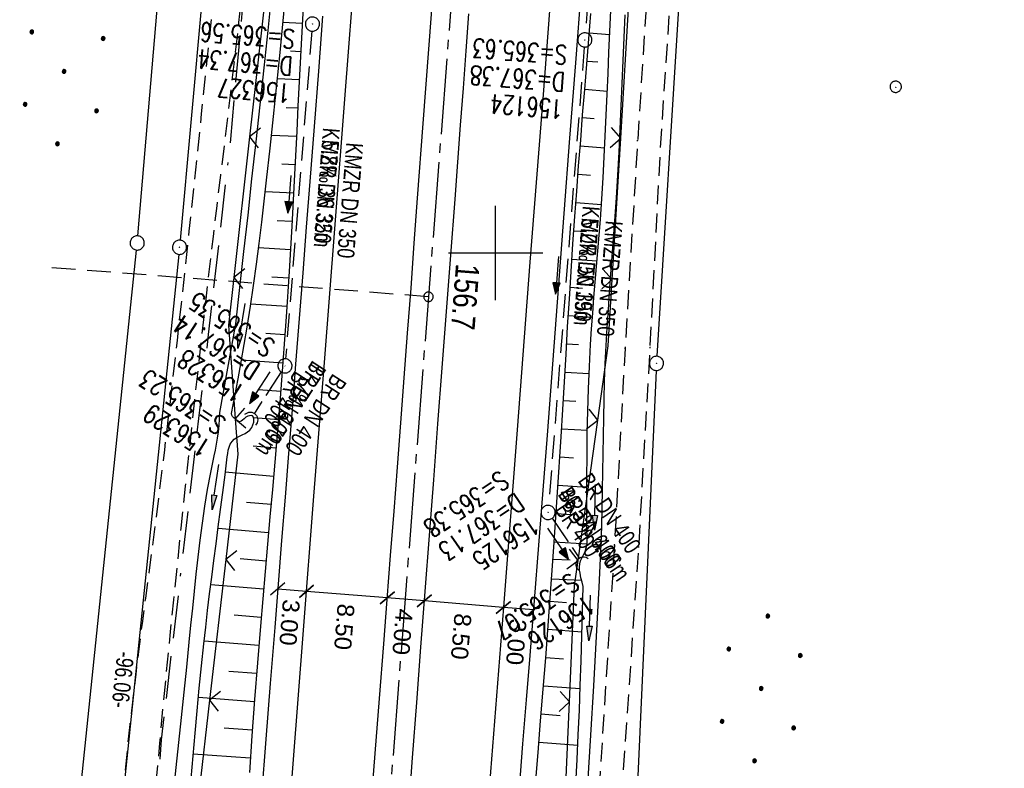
# Model space of a CAD drawing. Extents: x 510944 to 511312, y 468631 to 469578.
# Tile 6 of 30: x 511050 to 511154, y 468745 to 468825. Entities that reach past the tile are written whole.
import ezdxf

# ---------------------------------------------------------------- set-up
doc = ezdxf.new("R2010")
doc.units = 0
doc.header["$LTSCALE"] = 10
doc.header["$MEASUREMENT"] = 0
for name, pattern in [('ACAD_ISO16W100', [73, 15, -6.5, 15, -6.5, 15, -7, 1, -7]), ('ACHSE', [5.5, 4, -0.5, 0.5, -0.5]), ('AUSGEZOGEN', [0]), ('LT00', [0]), ('LT11', [0.3, 0.2, -0.1]), ('LT12', [0.4, 0.3, -0.1]), ('LT17', [0.15, 0.1, -0.05]), ('STRICHLINIE2', [0.375, 0.25, -0.125])]:
    doc.linetypes.add(name, pattern=pattern)
doc.layers.get('0').update_dxf_attribs({"linetype": 'LT00'})
for name, color, linetype in [('--EK_FBR', 1, 'LT00'), ('--EK_Halt-Pfeil', 4, 'LT00'), ('--EK_Haltung', 7, 'STRICHLINIE2'), ('--EK_Haltung-Text', 140, 'LT00'), ('--EK_Schacht-Text', 5, 'LT00'), ('--EK_ST-93-1', 30, 'LT17'), ('--EL_DFK_AB_L', 21, 'LT00'), ('--EL_DFK_AB_P', 7, 'LT00'), ('--EL_Halt-Pfeil', 4, 'LT00'), ('--EL_Haltung', 182, 'STRICHLINIE2'), ('--EL_Haltung-Text', 182, 'LT00'), ('-AX-093', 35, 'ACHSE'), ('-ST-93-1', 250, 'LT00'), ('ABSTAND', 8, 'LT00'), ('BAB-KABEL', 220, 'ACAD_ISO16W100'), ('BEMAßUNG', 255, 'Continuous'), ('DFK_AB_L', 21, 'LT00'), ('DFK_AB_P', 7, 'LT00'), ('DFK_GZPKT', 250, 'LT00'), ('DFK_KATASTER', 250, 'LT00'), ('DFK_NUTZUNG', 250, 'LT00'), ('DFK_TOPO-SYM', 252, 'LT00'), ('DFK_VERMPKT', 252, 'LT00'), ('DL', 182, 'LT12'), ('DL_PFEIL', 201, 'LT00'), ('DL_TEXT', 182, 'LT00'), ('PFEIL', 140, 'AUSGEZOGEN'), ('V098_AFBR_BAB', 250, 'LT00'), ('V098_BOESCH', 250, 'LT00'), ('V098_BOSCHUNG', 250, 'LT00'), ('V098_ERDWEG', 250, 'LT11'), ('V098_FELDWEG', 250, 'LT11'), ('V098_GRABEN', 250, 'LT00'), ('V098_KA_PRUF', 182, 'LT00'), ('V098_LD_MARK', 250, 'LT00'), ('V098_RASTER', 250, 'LT00'), ('V098_UK_DURCH', 182, 'LT00'), ('V098_ZAUN', 40, 'LT00')]:
    doc.layers.add(name, color=color, linetype=linetype)
doc.styles.add('Arial', font='ARIAL.TTF')
doc.styles.add('Beschrift', font='ARIAL.TTF')
doc.styles.add('Haltungsbeschriftung', font='ARIAL.TTF', dxfattribs={"width": 0.75})
doc.styles.add('schachtbeschriftung', font='romans.shx', dxfattribs={"width": 0.75, "height": 2})
doc.styles.get("Standard").update_dxf_attribs({"font": 'ARIAL.TTF'})

# ---------------------------------------------------------------- blocks, each defined once
blk = doc.blocks.new('SYMB7010')
at = {"color": 0, "linetype": 'ByBlock'}
for points in [[(-0.031408, 0.499213), (-0.093728, 0.49134), (-0.15457, 0.475719), (-0.212975, 0.452595), (-0.268021, 0.422333), (-0.31884, 0.385411), (-0.36463, 0.342411), (-0.40467, 0.29401), (-0.438329, 0.240973), (-0.465074, 0.184136), (-0.484486, 0.124395), (-0.496256, 0.062692), (-0.5002, 0)], [(-0.5002, 0), (-0.496256, -0.062692), (-0.484486, -0.124395), (-0.465075, -0.184136), (-0.438329, -0.240973), (-0.404671, -0.29401), (-0.36463, -0.342411), (-0.31884, -0.385411), (-0.268021, -0.422333), (-0.212975, -0.452595), (-0.154571, -0.475719), (-0.093728, -0.49134), (-0.031408, -0.499213), (0.031408, -0.499213)], [(0.5002, 0), (0.496256, 0.062692), (0.484485, 0.124395), (0.465074, 0.184136), (0.438329, 0.240973), (0.40467, 0.29401), (0.36463, 0.342411), (0.31884, 0.385411), (0.268021, 0.422333), (0.212975, 0.452595), (0.15457, 0.475719), (0.093728, 0.49134), (0.031408, 0.499213), (-0.031408, 0.499213)], [(0.031408, -0.499213), (0.093728, -0.491341), (0.15457, -0.475719), (0.212975, -0.452595), (0.268021, -0.422333), (0.31884, -0.385411), (0.36463, -0.342411), (0.404671, -0.294011), (0.438329, -0.240974), (0.465075, -0.184136), (0.484486, -0.124395), (0.496256, -0.062692), (0.500201, 0)]]:
    blk.add_lwpolyline(points, dxfattribs=at)
blk = doc.blocks.new('SYMB7301')
at = {"color": 0, "linetype": 'ByBlock'}
for p, q in [((-0.128693, 0), (0, 0.128693)), ((0, -0.128693), (-0.128693, 0)), ((0, 0.128693), (0.128693, 0)), ((0.128693, 0), (0, -0.128693)), ((0.000059, -0.009738), (0.000059, 0.009897)), ((-0.00901, -0.004339), (-0.002225, -0.009749))]:
    blk.add_line(p, q, dxfattribs=at)
for points in [[(-0.002225, 0.009749), (-0.00901, 0.004339), (-0.00901, -0.004339)], [(0.01, 0), (0.006235, 0.007818), (-0.002225, 0.009749)], [(-0.002225, -0.009749), (0.006235, -0.007818), (0.01, 0)]]:
    blk.add_lwpolyline(points, dxfattribs=at)
blk = doc.blocks.new('SYMB0003')
at = {"color": 0, "linetype": 'ByBlock'}
for p, q in [((-0.015712, 0), (0.010166, 0.012015)), ((0, -0.021257), (-0.015712, 0)), ((0.010166, 0.012015), (0, -0.021257))]:
    blk.add_line(p, q, dxfattribs=at)
for points in [[(-0.031395, 0.499013), (-0.093691, 0.491144), (-0.154509, 0.475528), (-0.21289, 0.452414), (-0.267913, 0.422164), (-0.318712, 0.385257), (-0.364484, 0.342274), (-0.404509, 0.293893), (-0.438154, 0.240877), (-0.464888, 0.184062), (-0.484292, 0.124345), (-0.496058, 0.062667), (-0.5, 0)], [(-0.5, 0), (-0.496058, -0.062667), (-0.484292, -0.124345), (-0.464888, -0.184062), (-0.438154, -0.240877), (-0.404509, -0.293893), (-0.364485, -0.342274), (-0.318712, -0.385257), (-0.267914, -0.422164), (-0.21289, -0.452414), (-0.154509, -0.475529), (-0.093691, -0.491144), (-0.031395, -0.499014), (0.031395, -0.499014)], [(0.5, 0), (0.496057, 0.062667), (0.484292, 0.124345), (0.464888, 0.184062), (0.438153, 0.240877), (0.404509, 0.293893), (0.364484, 0.342274), (0.318712, 0.385257), (0.267913, 0.422164), (0.21289, 0.452414), (0.154509, 0.475528), (0.093691, 0.491144), (0.031395, 0.499013), (-0.031395, 0.499013)], [(0.031395, -0.499014), (0.093691, -0.491144), (0.154509, -0.475529), (0.21289, -0.452414), (0.267914, -0.422164), (0.318712, -0.385257), (0.364485, -0.342274), (0.404509, -0.293893), (0.438154, -0.240877), (0.464889, -0.184062), (0.484292, -0.124345), (0.496058, -0.062667), (0.5, 0)]]:
    blk.add_lwpolyline(points, dxfattribs=at)
blk = doc.blocks.new('Ackerland7')
at = {"layer": 'DFK_NUTZUNG', "color": 0, "linetype": 'ByBlock'}
for p, q in [((-4, 3.93), (-4, 3.67)), ((-3.95, 3.63), (-3.95, 3.97)), ((-3.9, 3.99), (-3.9, 3.61)), ((-3.85, 3.6), (-3.85, 4)), ((-3.8, 3.99), (-3.8, 3.61)), ((-3.75, 3.63), (-3.75, 3.97)), ((-3.7, 3.93), (-3.7, 3.67)), ((-3.65, 3.8), (-3.65, 3.8)), ((3.7, 3.93), (3.7, 3.67)), ((3.75, 3.63), (3.75, 3.97)), ((3.8, 3.99), (3.8, 3.61)), ((3.85, 3.6), (3.85, 4)), ((3.9, 3.99), (3.9, 3.61)), ((3.95, 3.63), (3.95, 3.97)), ((4, 3.93), (4, 3.67)), ((4.05, 3.8), (4.05, 3.8)), ((-7.85, 0.13), (-7.85, -0.13)), ((-7.8, -0.17), (-7.8, 0.17)), ((-7.75, 0.19), (-7.75, -0.19)), ((-7.7, -0.2), (-7.7, 0.2)), ((-7.65, 0.19), (-7.65, -0.19)), ((-7.6, -0.17), (-7.6, 0.17)), ((-7.55, 0.13), (-7.55, -0.13)), ((-7.5, 0), (-7.5, 0)), ((-0.15, 0.13), (-0.15, -0.13)), ((-0.1, -0.17), (-0.1, 0.17)), ((-0.05, 0.19), (-0.05, -0.19)), ((0, -0.2), (0, 0.2)), ((0.05, 0.19), (0.05, -0.19)), ((0.1, -0.17), (0.1, 0.17)), ((0.15, 0.13), (0.15, -0.13)), ((0.2, 0), (0.2, 0)), ((7.55, 0.13), (7.55, -0.13)), ((7.6, -0.17), (7.6, 0.17)), ((7.65, 0.19), (7.65, -0.19)), ((7.7, -0.2), (7.7, 0.2)), ((7.75, 0.19), (7.75, -0.19)), ((7.8, -0.17), (7.8, 0.17)), ((7.85, 0.13), (7.85, -0.13)), ((7.9, 0), (7.9, 0)), ((-4, -3.67), (-4, -3.93)), ((-3.95, -3.97), (-3.95, -3.63)), ((-3.9, -3.61), (-3.9, -3.99)), ((-3.85, -4), (-3.85, -3.6)), ((-3.8, -3.61), (-3.8, -3.99)), ((-3.75, -3.97), (-3.75, -3.63)), ((-3.7, -3.67), (-3.7, -3.93)), ((-3.65, -3.8), (-3.65, -3.8)), ((3.7, -3.67), (3.7, -3.93)), ((3.75, -3.97), (3.75, -3.63)), ((3.8, -3.61), (3.8, -3.99)), ((3.85, -4), (3.85, -3.6)), ((3.9, -3.61), (3.9, -3.99)), ((3.95, -3.97), (3.95, -3.63)), ((4, -3.67), (4, -3.93)), ((4.05, -3.8), (4.05, -3.8))]:
    blk.add_line(p, q, dxfattribs=at)
for points in [[(-3.65, 3.8), (-3.67, 3.89), (-3.73, 3.96), (-3.81, 3.99), (-3.89, 3.99), (-3.97, 3.96), (-4.03, 3.89), (-4.05, 3.8), (-4.03, 3.71), (-3.97, 3.64), (-3.89, 3.6), (-3.81, 3.6), (-3.73, 3.64), (-3.67, 3.71), (-3.65, 3.8)], [(4.05, 3.8), (4.03, 3.89), (3.97, 3.96), (3.89, 3.99), (3.81, 3.99), (3.73, 3.96), (3.67, 3.89), (3.65, 3.8), (3.67, 3.71), (3.73, 3.64), (3.81, 3.61), (3.89, 3.61), (3.97, 3.64), (4.03, 3.71), (4.05, 3.8)], [(-7.5, 0), (-7.52, 0.09), (-7.58, 0.16), (-7.66, 0.19), (-7.74, 0.19), (-7.82, 0.16), (-7.88, 0.09), (-7.9, 0)], [(0.2, 0), (0.18, 0.09), (0.12, 0.16), (0.04, 0.19), (-0.04, 0.19), (-0.12, 0.16), (-0.18, 0.09), (-0.2, 0)], [(-0.2, 0), (-0.18, -0.09), (-0.12, -0.16), (-0.04, -0.19), (0.04, -0.19), (0.12, -0.16), (0.18, -0.09), (0.2, 0)], [(7.9, 0), (7.88, 0.09), (7.82, 0.16), (7.74, 0.19), (7.66, 0.19), (7.58, 0.16), (7.52, 0.09), (7.5, 0)], [(7.5, 0), (7.52, -0.09), (7.58, -0.16), (7.66, -0.19), (7.74, -0.19), (7.82, -0.16), (7.88, -0.09), (7.9, 0)], [(-7.9, 0), (-7.88, -0.09), (-7.82, -0.16), (-7.74, -0.19), (-7.66, -0.19), (-7.58, -0.16), (-7.52, -0.09), (-7.5, 0)], [(-3.65, -3.8), (-3.67, -3.71), (-3.73, -3.64), (-3.81, -3.61), (-3.89, -3.61), (-3.97, -3.64), (-4.03, -3.71), (-4.05, -3.8), (-4.03, -3.89), (-3.97, -3.96), (-3.89, -3.99), (-3.81, -3.99), (-3.73, -3.96), (-3.67, -3.89), (-3.65, -3.8)], [(4.05, -3.8), (4.03, -3.71), (3.97, -3.64), (3.89, -3.61), (3.81, -3.61), (3.73, -3.64), (3.67, -3.71), (3.65, -3.8), (3.67, -3.89), (3.73, -3.96), (3.81, -3.99), (3.89, -3.99), (3.97, -3.96), (4.03, -3.89), (4.05, -3.8)]]:
    blk.add_lwpolyline(points, dxfattribs=at)
blk = doc.blocks.new('Pfreil3')
at = {"layer": 'PFEIL'}
blk.add_hatch(color=256, dxfattribs=at).paths.add_polyline_path([(-1.55, 0.27), (-1.55, -0.27), (0, 0)])
for p, q in [((-1.55, 0), (-4.83, 0)), ((-1.55, -0.27), (-1.55, 0.27)), ((-1.55, 0.27), (0, 0)), ((0, 0), (-1.55, -0.27))]:
    blk.add_line(p, q, dxfattribs=at)
blk = doc.blocks.new('SYMB0011')
at = {"color": 0, "linetype": 'ByBlock'}
for p, q in [((0.5, 0), (-0.5, 0)), ((0, 0.5), (0, -0.5))]:
    blk.add_line(p, q, dxfattribs=at)
blk = doc.blocks.new('SYMB0024')
at = {"color": 0, "linetype": 'ByBlock'}
for p, q in [((-0.5, 0.5), (0, 0)), ((0, 0), (0.5, 0.5))]:
    blk.add_line(p, q, dxfattribs=at)
blk = doc.blocks.new('_Oblique')
at = {"color": 0, "linetype": 'ByBlock', "lineweight": -2}
blk.add_line((-0.5, -0.5), (0.5, 0.5), dxfattribs=at)
blk = doc.blocks.new('SYMB1107')
at = {"color": 0, "linetype": 'ByBlock'}
for points in [[(-0.2, 0), (-0.196157, 0.039018), (-0.184776, 0.076537), (-0.166294, 0.111114), (-0.141421, 0.141421), (-0.111114, 0.166294), (-0.076537, 0.184776), (-0.039018, 0.196157), (0, 0.2)], [(0, 0.2), (0.039018, 0.196157), (0.076537, 0.184776), (0.111114, 0.166294), (0.141421, 0.141421), (0.166294, 0.111114), (0.184776, 0.076537), (0.196157, 0.039018), (0.2, 0)]]:
    blk.add_lwpolyline(points, dxfattribs=at)
blk = doc.blocks.new('SYMB0070')
at = {"color": 0, "linetype": 'ByBlock'}
for p, q in [((-0.5, 0), (0.2, 0)), ((0.5, 0), (0.2, 0.1)), ((0.2, 0.1), (0.2, 0)), ((0.468, 0), (0.21, 0.086)), ((0.21, 0.086), (0.21, -0.086)), ((0.21, -0.086), (0.468, 0)), ((0.22, -0.072), (0.437, 0)), ((0.23, -0.058), (0.405, 0)), ((0.24, -0.045), (0.374, 0)), ((0.342, 0), (0.25, 0.031)), ((0.25, 0.031), (0.25, -0.031)), ((0.25, -0.031), (0.342, 0)), ((0.26, -0.017), (0.31, 0)), ((0.27, -0.003), (0.279, 0))]:
    blk.add_line(p, q, dxfattribs=at)
for points in [[(0.2, 0), (0.2, -0.1), (0.5, 0)], [(0.437, 0), (0.22, 0.072), (0.22, -0.072)], [(0.405, 0), (0.23, 0.058), (0.23, -0.058)], [(0.374, 0), (0.24, 0.045), (0.24, -0.045)], [(0.31, 0), (0.26, 0.017), (0.26, -0.017)], [(0.279, 0), (0.27, 0.003), (0.27, -0.003)]]:
    blk.add_lwpolyline(points, dxfattribs=at)
blk = doc.blocks.new('SYMB2')
at = {"color": 0, "linetype": 'ByBlock', "flags": 128}
for points in [[(-0.031395, 0.499013), (-0.093691, 0.491144), (-0.154509, 0.475528), (-0.21289, 0.452414), (-0.267913, 0.422164), (-0.318712, 0.385257), (-0.364484, 0.342274), (-0.404509, 0.293893), (-0.438154, 0.240877), (-0.464888, 0.184062), (-0.484292, 0.124345), (-0.496058, 0.062667), (-0.5, 0)], [(-0.5, 0), (-0.496058, -0.062667), (-0.484292, -0.124345), (-0.464888, -0.184062), (-0.438154, -0.240877), (-0.404509, -0.293893), (-0.364485, -0.342274), (-0.318712, -0.385257), (-0.267914, -0.422164), (-0.21289, -0.452414), (-0.154509, -0.475529), (-0.093691, -0.491144), (-0.031395, -0.499014), (0.031395, -0.499014)], [(0.5, 0), (0.496057, 0.062667), (0.484292, 0.124345), (0.464888, 0.184062), (0.438153, 0.240877), (0.404509, 0.293893), (0.364484, 0.342274), (0.318712, 0.385257), (0.267913, 0.422164), (0.21289, 0.452414), (0.154509, 0.475528), (0.093691, 0.491144), (0.031395, 0.499013), (-0.031395, 0.499013)], [(0.031395, -0.499014), (0.093691, -0.491144), (0.154509, -0.475529), (0.21289, -0.452414), (0.267914, -0.422164), (0.318712, -0.385257), (0.364485, -0.342274), (0.404509, -0.293893), (0.438154, -0.240877), (0.464889, -0.184062), (0.484292, -0.124345), (0.496058, -0.062667), (0.5, 0)]]:
    blk.add_lwpolyline(points, dxfattribs=at)

msp = doc.modelspace()

# ---------------------------------------------------------------- linework, layer by layer
at = {"layer": '--EK_FBR'}
for points in [[(511086.8, 468741.17), (511087.25, 468746.99), (511087.7, 468752.81), (511088.15, 468758.63), (511088.51, 468763.3), (511088.88, 468767.98), (511089.24, 468772.66), (511089.61, 468777.33), (511089.96, 468782.01), (511090.33, 468786.77), (511090.68, 468791.53), (511091.04, 468796.29), (511091.39, 468801.05), (511091.74, 468805.81), (511092.34, 468813.71), (511092.94, 468821.6), (511093.54, 468829.49)], [(511102.53, 468743.32), (511102.9, 468748.01), (511103.28, 468752.69), (511103.65, 468757.38), (511104.12, 468763.21), (511104.58, 468769.05), (511105.03, 468774.88), (511105.48, 468780.72), (511105.84, 468785.41), (511106.19, 468790.11), (511106.55, 468794.8), (511106.9, 468799.49), (511107.25, 468804.19), (511107.86, 468812.16), (511108.48, 468820.13), (511109.1, 468828.1)], [(511081.68, 468825.09), (511081.23, 468819.25), (511080.77, 468813.41), (511080.32, 468807.57), (511079.95, 468802.73), (511079.57, 468797.9), (511079.2, 468793.06), (511078.82, 468788.22), (511078.44, 468783.38), (511078.07, 468778.77), (511077.7, 468774.16), (511077.33, 468769.56), (511076.97, 468764.95), (511076.6, 468760.34), (511076.13, 468754.42), (511075.67, 468748.51), (511075.22, 468742.6)], [(511090.76, 468740.72), (511091.21, 468746.56), (511091.65, 468752.41), (511092.09, 468758.26), (511092.54, 468764.17), (511092.99, 468770.08), (511093.44, 468776), (511093.89, 468781.91), (511094.34, 468787.86), (511094.8, 468793.81), (511095.25, 468799.76), (511095.7, 468805.72), (511095.99, 468809.64), (511096.29, 468813.56), (511096.59, 468817.48), (511096.88, 468821.41), (511097.18, 468825.33)]]:
    msp.add_lwpolyline(points, dxfattribs=at)
at = {"layer": '--EK_Haltung'}
for p, q in [((511113.23, 468871.72), (511109.5, 468823.32)), ((511080.54, 468823.51), (511077.75, 468788.8)), ((511109.39, 468821.82), (511105.62, 468773.28)), ((511077.28, 468787.42), (511074.41, 468782.98)), ((511105.99, 468771.91), (511108.89, 468767.65))]:
    msp.add_line(p, q, dxfattribs=at)
at = {"layer": '--EK_ST-93-1', "ltscale": 2.5}
msp.add_line((511092.89, 468795.37), (511053.01, 468798.45), dxfattribs=at)
at = {"layer": '--EL_DFK_AB_L'}
for p, q in [((511076.83, 468915.07), (511066.59, 468801.36)), ((511123.87, 468898.32), (511117.09, 468789.07)), ((511066.44, 468799.86), (511056.72, 468705.81)), ((511117.01, 468787.57), (511112.71, 468693.04))]:
    msp.add_line(p, q, dxfattribs=at)
at = {"layer": '--EL_Haltung'}
for p, q in [((511113.23, 468871.72), (511109.5, 468823.32)), ((511080.54, 468823.51), (511077.75, 468788.8)), ((511109.39, 468821.82), (511105.62, 468773.28)), ((511077.28, 468787.42), (511074.41, 468782.98)), ((511105.99, 468771.91), (511108.89, 468767.65))]:
    msp.add_line(p, q, dxfattribs=at)
at = {"layer": '-AX-093', "ltscale": 0.2}
msp.add_lwpolyline([(511152.43, 469566.36), (511081.2, 468644.03)], dxfattribs=at)
at = {"layer": 'BAB-KABEL', "ltscale": 0.03, "flags": 128}
msp.add_lwpolyline([(511128.8, 469568.48), (511130.66, 469554.69), (511130.4, 469544.67), (511121.69, 469477.4), (511110.85, 469395.15), (511107.13, 469378.45), (511101.43, 469355.77), (511093.59, 469323.39), (511088.17, 469303.11), (511089.88, 469286.84), (511089.46, 469281.57), (511089.46, 469270.75), (511088.74, 469258.58), (511085.47, 469220.78), (511085.18, 469212.49), (511083.8, 469145.67), (511082.55, 469091.52), (511081.17, 469074.95), (511078.82, 469044.74), (511075.79, 469013.68), (511074.41, 469001.66), (511074.96, 468973.65), (511074.82, 468945.92), (511077.85, 468903.81), (511078.12, 468901.47), (511076.47, 468873.2), (511075.36, 468849.74), (511073.57, 468830.28), (511071.91, 468812.06), (511069.57, 468791.37), (511064.59, 468748.44), (511063.49, 468733.84), (511060.19, 468701.53), (511057.08, 468664.66), (511056.43, 468650.82), (511056.15, 468646.28)], dxfattribs=at)
at = {"layer": 'BEMAßUNG'}
for p, q in [((511079.97, 468764.17), (511076.92, 468764.42)), ((511088.53, 468763.49), (511079.97, 468764.17)), ((511092.46, 468763.17), (511088.53, 468763.49)), ((511100.81, 468762.47), (511092.46, 468763.17)), ((511104.04, 468762.22), (511100.82, 468762.47))]:
    msp.add_line(p, q, dxfattribs=at)
at = {"layer": 'DFK_AB_L'}
for p, q in [((511076.83, 468915.07), (511066.59, 468801.36)), ((511123.87, 468898.32), (511117.09, 468789.07)), ((511066.44, 468799.86), (511056.72, 468705.81)), ((511117.01, 468787.57), (511112.71, 468693.04))]:
    msp.add_line(p, q, dxfattribs=at)
at = {"layer": 'DFK_KATASTER'}
for p, q in [((511062.1, 468801.82), (511071.89, 468916.23)), ((511052.24, 468706.28), (511061.96, 468800.32))]:
    msp.add_line(p, q, dxfattribs=at)
at = {"layer": 'DL'}
for p, q in [((511077.28, 468787.42), (511074.41, 468782.98)), ((511105.99, 468771.91), (511108.89, 468767.65))]:
    msp.add_line(p, q, dxfattribs=at)
at = {"layer": 'V098_AFBR_BAB'}
for points in [[(511086.8, 468741.17), (511087.25, 468746.99), (511087.7, 468752.81), (511088.15, 468758.63), (511088.51, 468763.3), (511088.88, 468767.98), (511089.24, 468772.66), (511089.61, 468777.33), (511089.96, 468782.01), (511090.33, 468786.77), (511090.68, 468791.53), (511091.04, 468796.29), (511091.39, 468801.05), (511091.74, 468805.81), (511092.34, 468813.71), (511092.94, 468821.6), (511093.54, 468829.49)], [(511102.53, 468743.32), (511102.9, 468748.01), (511103.28, 468752.69), (511103.65, 468757.38), (511104.12, 468763.21), (511104.58, 468769.05), (511105.03, 468774.88), (511105.48, 468780.72), (511105.84, 468785.41), (511106.19, 468790.11), (511106.55, 468794.8), (511106.9, 468799.49), (511107.25, 468804.19), (511107.86, 468812.16), (511108.48, 468820.13), (511109.1, 468828.1)], [(511081.68, 468825.09), (511081.23, 468819.25), (511080.77, 468813.41), (511080.32, 468807.57), (511079.95, 468802.73), (511079.57, 468797.9), (511079.2, 468793.06), (511078.82, 468788.22), (511078.44, 468783.38), (511078.07, 468778.77), (511077.7, 468774.16), (511077.33, 468769.56), (511076.97, 468764.95), (511076.6, 468760.34), (511076.13, 468754.42), (511075.67, 468748.51), (511075.22, 468742.6)], [(511090.76, 468740.72), (511091.21, 468746.56), (511091.65, 468752.41), (511092.09, 468758.26), (511092.54, 468764.17), (511092.99, 468770.08), (511093.44, 468776), (511093.89, 468781.91), (511094.34, 468787.86), (511094.8, 468793.81), (511095.25, 468799.76), (511095.7, 468805.72), (511095.99, 468809.64), (511096.29, 468813.56), (511096.59, 468817.48), (511096.88, 468821.41), (511097.18, 468825.33)]]:
    msp.add_lwpolyline(points, dxfattribs=at)
at = {"layer": 'V098_BOESCH'}
for points in [[(511079.63, 468826.06), (511079.47, 468823.43), (511079.33, 468820.8), (511079.19, 468818.17), (511079.06, 468815.54), (511078.94, 468812.91), (511078.81, 468810.28), (511078.68, 468807.65), (511078.42, 468802.85), (511078.14, 468798.05), (511077.83, 468793.26), (511077.48, 468788.46), (511077.11, 468783.67), (511076.87, 468780.77), (511076.62, 468777.87), (511076.36, 468774.97), (511076.1, 468772.07), (511075.84, 468769.17), (511075.58, 468766.27), (511075.33, 468763.37), (511075.08, 468760.47), (511074.77, 468756.6), (511074.47, 468752.73), (511074.19, 468748.86), (511073.92, 468744.99)], [(511104.21, 468743.75), (511104.49, 468747.1), (511104.77, 468750.45), (511105.05, 468753.8), (511105.31, 468757.15), (511105.75, 468763), (511106.17, 468768.84), (511106.57, 468774.69), (511106.94, 468780.53), (511107.11, 468783.45), (511107.29, 468786.37), (511107.46, 468789.29), (511107.63, 468792.21), (511107.81, 468795.13), (511108, 468798.04), (511108.19, 468800.96), (511108.39, 468803.88), (511108.59, 468806.56), (511108.79, 468809.25), (511109.01, 468811.94), (511109.22, 468814.63), (511109.44, 468817.31), (511109.65, 468820), (511109.86, 468822.69), (511110.07, 468825.37)]]:
    msp.add_lwpolyline(points, dxfattribs=at)
at = {"layer": 'V098_BOSCHUNG'}
for p, q in [((511079.52, 468824.31), (511077.48, 468824.43)), ((511109.91, 468823.32), (511112.08, 468823.14)), ((511079.35, 468821.32), (511078.27, 468821.38)), ((511109.68, 468820.33), (511110.82, 468820.24)), ((511079.2, 468818.33), (511076.89, 468818.44)), ((511109.44, 468817.34), (511111.83, 468817.14)), ((511079.05, 468815.34), (511077.82, 468815.39)), ((511109.2, 468814.35), (511110.45, 468814.24)), ((511078.91, 468812.34), (511076.27, 468812.46)), ((511108.96, 468811.36), (511111.56, 468811.14)), ((511078.77, 468809.34), (511077.36, 468809.41)), ((511108.73, 468808.36), (511110.06, 468808.26)), ((511078.61, 468806.34), (511075.62, 468806.49)), ((511108.5, 468805.36), (511111.21, 468805.16)), ((511078.45, 468803.34), (511076.86, 468803.43)), ((511108.28, 468802.36), (511109.64, 468802.27)), ((511078.28, 468800.33), (511074.9, 468800.54)), ((511108.08, 468799.37), (511110.75, 468799.19)), ((511078.09, 468797.34), (511076.3, 468797.45)), ((511107.89, 468796.38), (511109.19, 468796.29)), ((511077.9, 468794.34), (511074.07, 468794.59)), ((511107.7, 468793.38), (511110.25, 468793.21)), ((511077.69, 468791.34), (511075.65, 468791.48)), ((511107.52, 468790.37), (511108.79, 468790.3)), ((511077.47, 468788.33), (511073.08, 468788.66)), ((511107.35, 468787.37), (511109.89, 468787.24)), ((511077.24, 468785.33), (511074.89, 468785.52)), ((511107.17, 468784.39), (511108.48, 468784.31)), ((511077, 468782.33), (511074.38, 468782.55)), ((511106.99, 468781.4), (511109.72, 468781.23)), ((511076.75, 468779.33), (511074.32, 468779.55)), ((511106.8, 468778.41), (511108.24, 468778.31)), ((511076.48, 468776.35), (511071.37, 468776.79)), ((511106.61, 468775.42), (511109.67, 468775.21)), ((511076.22, 468773.36), (511073.6, 468773.59)), ((511106.42, 468772.42), (511108.04, 468772.31)), ((511075.95, 468770.37), (511070.6, 468770.84)), ((511106.21, 468769.43), (511109.68, 468769.19)), ((511075.68, 468767.38), (511072.95, 468767.62)), ((511106.08, 468767.59), (511107.89, 468767.5)), ((511105.95, 468765.51), (511109.1, 468765.37)), ((511075.42, 468764.39), (511069.83, 468764.88)), ((511105.76, 468763.13), (511107.5, 468763.01)), ((511075.16, 468761.42), (511072.31, 468761.65)), ((511105.54, 468760.16), (511109.15, 468759.88)), ((511074.91, 468758.44), (511069.12, 468758.9)), ((511105.31, 468757.18), (511107.18, 468757.02)), ((511074.68, 468755.46), (511071.74, 468755.68)), ((511105.08, 468754.18), (511108.95, 468753.87)), ((511074.45, 468752.47), (511068.52, 468752.92)), ((511104.83, 468751.19), (511106.84, 468751.03)), ((511074.23, 468749.48), (511071.24, 468749.7)), ((511104.59, 468748.2), (511108.7, 468747.87)), ((511074.02, 468746.5), (511067.98, 468746.92))]:
    msp.add_line(p, q, dxfattribs=at)
at = {"layer": 'V098_ERDWEG', "flags": 128}
for points in [[(511052.17, 468646.64), (511052.23, 468646.98), (511052.58, 468649.4), (511052.9, 468651.82), (511053.16, 468654.03), (511053.4, 468656.23), (511053.62, 468658.44), (511053.82, 468660.66), (511054, 468662.87), (511054.18, 468665.09), (511054.34, 468667.3), (511054.5, 468669.52), (511054.65, 468671.74), (511054.87, 468674.87), (511055.09, 468678), (511055.32, 468681.13), (511055.55, 468684.26), (511055.8, 468687.38), (511056.05, 468690.51), (511056.32, 468693.63), (511056.6, 468696.76), (511056.9, 468699.88), (511057.14, 468702.26), (511057.39, 468704.63), (511057.65, 468707), (511057.9, 468709.38), (511058.15, 468711.75), (511058.39, 468714.13), (511058.62, 468716.51), (511058.84, 468718.88), (511059.03, 468721.23), (511059.21, 468723.58), (511059.38, 468725.93), (511059.54, 468728.28), (511059.7, 468730.63), (511059.86, 468732.98), (511060.01, 468735.32), (511060.18, 468737.67), (511060.35, 468740.02), (511060.54, 468742.37), (511060.75, 468744.71), (511061.01, 468747.39), (511061.29, 468750.07), (511061.6, 468752.75), (511061.92, 468755.42), (511062.25, 468758.1), (511062.59, 468760.77), (511062.94, 468763.45), (511063.29, 468766.12), (511063.64, 468768.79), (511063.99, 468771.46), (511064.48, 468775.32), (511064.95, 468779.17), (511065.41, 468783.03), (511065.85, 468786.89), (511066.29, 468790.75), (511066.72, 468794.61), (511067.14, 468798.47), (511067.55, 468802.33), (511067.99, 468806.46), (511068.43, 468810.6), (511068.86, 468814.73), (511069.29, 468818.87), (511069.72, 468823), (511070.16, 468827.14), (511070.59, 468831.27), (511070.88, 468833.97), (511071.17, 468836.66), (511071.45, 468839.36), (511071.73, 468842.05), (511071.99, 468844.75), (511072.25, 468847.44), (511072.49, 468850.14), (511072.71, 468852.84), (511072.9, 468855.54), (511073.08, 468858.24), (511073.23, 468860.96), (511073.35, 468863.69), (511073.46, 468866.41), (511073.54, 468869.13), (511073.62, 468871.86), (511073.68, 468874.58), (511073.73, 468877.31), (511073.79, 468880.03)], [(511076.68, 468880.1), (511076.56, 468876.95), (511076.43, 468873.8), (511076.3, 468870.66), (511076.16, 468867.51), (511076.02, 468864.37), (511075.86, 468861.22), (511075.68, 468858.08), (511075.25, 468851.27), (511074.74, 468844.48), (511074.15, 468837.68), (511073.49, 468830.9), (511073.14, 468827.66), (511072.78, 468824.42), (511072.41, 468821.18), (511072.03, 468817.95), (511071.64, 468814.71), (511071.25, 468811.48), (511070.85, 468808.24), (511070.46, 468805.01), (511070.07, 468801.77), (511069.56, 468797.36), (511069.05, 468792.95), (511068.56, 468788.54), (511068.07, 468784.13), (511067.6, 468779.71), (511067.13, 468775.3), (511066.66, 468770.88), (511066.27, 468767.09), (511065.88, 468763.29), (511065.49, 468759.49), (511065.12, 468755.69), (511064.75, 468751.89), (511064.4, 468748.09), (511064.06, 468744.29), (511063.82, 468741.45), (511063.58, 468738.62), (511063.35, 468735.78), (511063.11, 468732.94), (511062.88, 468730.1), (511062.63, 468727.26), (511062.38, 468724.43), (511062.12, 468721.59), (511061.85, 468718.76), (511061.61, 468716.34), (511061.35, 468713.93), (511061.09, 468711.52), (511060.82, 468709.1), (511060.56, 468706.69), (511060.29, 468704.28), (511060.02, 468701.87), (511059.76, 468699.45), (511059.19, 468693.93), (511058.66, 468688.41), (511058.18, 468682.88), (511057.73, 468677.34), (511057.33, 468671.8), (511057.17, 468669.57), (511057.03, 468667.34), (511056.88, 468665.11), (511056.72, 468662.88), (511056.56, 468660.65), (511056.38, 468658.42), (511056.19, 468656.19), (511055.98, 468653.97), (511055.74, 468651.75), (511055.44, 468649.27), (511055.11, 468646.8), (511055.05, 468646.38)]]:
    msp.add_lwpolyline(points, dxfattribs=at)
at = {"layer": 'V098_FELDWEG', "flags": 128}
for points in [[(511138.52, 468973.53), (511137.74, 468971.51), (511136.96, 468969.5), (511136.19, 468967.48), (511135.43, 468965.45), (511134.68, 468963.43), (511133.96, 468961.39), (511133.26, 468959.34), (511132.37, 468956.61), (511131.53, 468953.85), (511130.73, 468951.08), (511129.97, 468948.3), (511129.25, 468945.51), (511128.57, 468942.7), (511127.93, 468939.89), (511127.38, 468937.39), (511126.86, 468934.87), (511126.35, 468932.36), (511125.87, 468929.84), (511125.4, 468927.31), (511124.95, 468924.79), (511124.5, 468922.26), (511124.07, 468919.73), (511123.64, 468917.2), (511123.21, 468914.64), (511122.78, 468912.07), (511122.37, 468909.5), (511121.97, 468906.94), (511121.58, 468904.37), (511121.21, 468901.79), (511120.87, 468899.22), (511120.55, 468896.64), (511120.26, 468894.06), (511120.01, 468891.58), (511119.78, 468889.1), (511119.58, 468886.62), (511119.39, 468884.14), (511119.22, 468881.65), (511119.07, 468879.16), (511118.92, 468876.68), (511118.78, 468874.19), (511118.64, 468871.7), (511118.5, 468869.21), (511118.36, 468866.72), (511116.76, 468839.02), (511115.04, 468811.9), (511113.71, 468789.9), (511112.59, 468769.09), (511110.99, 468743.61), (511109.35, 468721.88), (511107.41, 468699.91), (511107.35, 468698.92), (511107.34, 468697.92), (511107.39, 468696.93), (511107.51, 468695.93), (511107.71, 468694.95), (511107.98, 468693.97), (511108.24, 468693.23), (511108.55, 468692.52), (511108.91, 468691.83), (511109.33, 468691.18), (511109.8, 468690.58), (511110.32, 468690.04), (511110.9, 468689.57), (511111.54, 468689.18), (511112.24, 468688.86), (511112.97, 468688.61), (511113.72, 468688.43), (511114.5, 468688.3), (511115.29, 468688.22), (511116.07, 468688.18), (511116.84, 468688.17), (511136.87, 468688.29), (511164.07, 468688.5), (511193.38, 468688.4), (511220.37, 468689.45), (511234.67, 468689.47)], [(511234.89, 468691.86), (511220.58, 468691.73), (511193.11, 468691.13), (511164.3, 468691.02), (511136.56, 468690.88), (511116.9, 468690.66), (511116.34, 468690.66), (511115.76, 468690.68), (511115.17, 468690.71), (511114.58, 468690.78), (511114.01, 468690.88), (511113.46, 468691.03), (511112.96, 468691.23), (511112.5, 468691.49), (511112.1, 468691.81), (511111.79, 468692.2), (511111.53, 468692.63), (511111.32, 468693.12), (511111.14, 468693.64), (511111, 468694.18), (511110.88, 468694.74), (511110.76, 468695.29), (511110.62, 468695.96), (511110.48, 468696.61), (511110.36, 468697.26), (511110.26, 468697.9), (511110.2, 468698.54), (511110.17, 468699.18), (511110.2, 468699.83), (511111.98, 468721.52), (511113.44, 468743.56), (511115.17, 468768.87), (511116.37, 468789.99), (511117.5, 468811.64), (511119.31, 468839), (511120.79, 468866.58), (511120.92, 468869.07), (511121.05, 468871.57), (511121.19, 468874.06), (511121.33, 468876.56), (511121.48, 468879.05), (511121.64, 468881.55), (511121.82, 468884.04), (511122.01, 468886.53), (511122.23, 468889.01), (511122.47, 468891.5), (511122.74, 468893.98), (511123.04, 468896.51), (511123.37, 468899.03), (511123.73, 468901.55), (511124.1, 468904.06), (511124.5, 468906.58), (511124.9, 468909.09), (511125.32, 468911.6), (511125.74, 468914.11), (511126.17, 468916.62), (511126.6, 468919.17), (511127.04, 468921.71), (511127.48, 468924.26), (511127.93, 468926.8), (511128.4, 468929.34), (511128.88, 468931.88), (511129.38, 468934.41), (511129.91, 468936.93), (511130.46, 468939.45), (511131.21, 468942.65), (511132.02, 468945.84), (511132.87, 468949.01), (511133.78, 468952.16), (511134.75, 468955.3), (511135.78, 468958.42), (511136.51, 468960.53), (511137.26, 468962.63), (511138.03, 468964.73), (511138.82, 468966.82), (511139.62, 468968.9), (511140.43, 468970.98), (511141.24, 468973.06)]]:
    msp.add_lwpolyline(points, dxfattribs=at)
at = {"layer": 'V098_GRABEN'}
for points in [[(511067.76, 468744.36), (511067.96, 468746.76), (511068.17, 468749.15), (511068.39, 468751.53), (511068.61, 468753.91), (511068.84, 468756.27), (511069.09, 468758.61), (511069.29, 468760.38), (511069.5, 468762.14), (511069.71, 468763.91), (511069.93, 468765.67), (511070.16, 468767.44), (511070.39, 468769.22), (511070.62, 468771.01), (511070.86, 468772.83), (511071.1, 468774.66), (511071.34, 468776.52), (511071.57, 468778.42), (511071.62, 468778.78), (511071.68, 468779.13), (511071.77, 468779.46), (511071.9, 468779.77), (511072.08, 468780.05), (511072.32, 468780.28), (511072.59, 468780.47), (511072.88, 468780.61), (511073.17, 468780.75), (511073.46, 468780.88), (511073.73, 468781.05), (511073.97, 468781.26), (511074.18, 468781.54), (511074.3, 468781.81), (511074.38, 468782.1), (511074.4, 468782.38), (511074.36, 468782.61), (511074.24, 468782.75), (511074.1, 468782.79), (511073.92, 468782.77), (511073.74, 468782.71), (511073.55, 468782.61), (511073.37, 468782.46), (511073.2, 468782.3), (511073.05, 468782.18), (511072.89, 468782.13), (511072.73, 468782.18), (511072.57, 468782.3), (511072.41, 468782.45), (511072.26, 468782.55), (511072.14, 468782.69), (511072.06, 468782.85), (511072.03, 468783.02), (511072.38, 468784.84), (511072.72, 468786.67), (511073.05, 468788.49), (511073.38, 468790.32), (511073.69, 468792.14), (511074.04, 468794.36), (511074.37, 468796.58), (511074.67, 468798.81), (511074.96, 468801.03), (511075.24, 468803.26), (511075.5, 468805.49), (511075.75, 468807.72), (511076.13, 468811.1), (511076.48, 468814.48), (511076.83, 468817.86), (511077.17, 468821.23), (511077.5, 468824.61), (511077.83, 468827.99)], [(511076.28, 468827.49), (511075.86, 468823.56), (511075.44, 468819.63), (511075.01, 468815.71), (511074.59, 468811.78), (511074.16, 468807.85), (511073.74, 468804.02), (511073.31, 468800.18), (511072.88, 468796.35), (511072.45, 468792.51), (511070.77, 468783.11), (511070.73, 468782.43), (511070.68, 468781.74), (511070.61, 468781.06), (511070.52, 468780.38), (511070.41, 468779.76), (511070.28, 468779.14), (511070.15, 468778.52), (511069.79, 468776.75), (511069.46, 468774.97), (511069.17, 468773.18), (511068.91, 468771.39), (511068.67, 468769.6), (511068.45, 468767.8), (511068.25, 468766), (511068.06, 468764.2), (511067.88, 468762.4), (511067.7, 468760.59), (511067.52, 468758.79), (511067.25, 468756.13), (511066.97, 468753.48), (511066.69, 468750.82), (511066.4, 468748.17), (511066.12, 468745.51), (511065.84, 468742.86)], [(511109.68, 468769.16), (511109.67, 468771.52), (511109.67, 468773.87), (511109.67, 468776.22), (511109.68, 468778.57), (511109.71, 468780.92), (511109.76, 468783.27), (511109.83, 468785.62), (511109.93, 468787.97), (511110.05, 468790.32), (511110.16, 468791.97), (511110.28, 468793.62), (511110.42, 468795.28), (511110.55, 468796.93), (511110.69, 468798.58), (511110.83, 468800.23), (511110.97, 468801.89), (511111.1, 468803.54), (511111.25, 468805.75), (511111.39, 468807.96), (511111.51, 468810.18), (511111.62, 468812.39), (511111.72, 468814.6), (511111.82, 468816.82), (511111.91, 468819.03), (511112, 468821.25), (511112.1, 468823.46), (511112.2, 468825.68)], [(511109.75, 468743.74), (511110.08, 468748.96), (511110.39, 468754.18), (511110.68, 468759.4), (511110.96, 468764.62), (511111.03, 468766.14), (511111.11, 468767.65), (511111.17, 468769.17), (511111.24, 468771.08), (511111.29, 468772.99), (511111.33, 468774.91), (511111.36, 468776.82), (511111.39, 468778.74), (511111.42, 468780.65), (511111.46, 468782.56), (511111.5, 468784.48), (511111.55, 468786.39), (511111.62, 468788.3), (511111.71, 468790.21), (511111.81, 468792.1), (511111.94, 468793.99), (511112.07, 468795.87), (511112.21, 468797.76), (511112.36, 468799.65), (511112.5, 468801.53), (511112.64, 468803.42), (511112.8, 468805.84), (511112.94, 468808.26), (511113.07, 468810.69), (511113.18, 468813.11), (511113.29, 468815.54), (511113.4, 468817.96), (511113.5, 468820.39), (511113.6, 468822.82), (511113.71, 468825.24)], [(511109.28, 468764.68), (511109.15, 468765.14), (511109.04, 468765.61), (511108.94, 468766.09), (511108.9, 468766.42), (511108.88, 468766.76), (511108.91, 468767.08), (511108.99, 468767.4), (511109.09, 468767.62), (511109.2, 468767.83), (511109.32, 468768.05), (511109.47, 468768.41), (511109.58, 468768.78), (511109.68, 468769.16)], [(511108.48, 468743.77), (511108.63, 468746.38), (511108.76, 468748.99), (511108.87, 468751.6), (511108.97, 468754.22), (511109.05, 468756.83), (511109.13, 468759.45), (511109.21, 468762.06), (511109.28, 468764.68)]]:
    msp.add_lwpolyline(points, dxfattribs=at)
at = {"layer": 'V098_LD_MARK'}
for points in [[(511070.83, 468644.96), (511070.99, 468647.16), (511071.79, 468657.68), (511072.59, 468668.21), (511073.39, 468678.73), (511074.19, 468689.25), (511075.28, 468703.41), (511076.37, 468717.58), (511077.46, 468731.75), (511078.56, 468745.91), (511079.65, 468760.08), (511080.76, 468774.25), (511081.86, 468788.41), (511082.96, 468802.58), (511084.06, 468816.74), (511085.17, 468830.91), (511086.99, 468854.35), (511088.81, 468877.78), (511090.63, 468901.22)], [(511110.51, 468887.84), (511109.13, 468870.07), (511107.76, 468852.31), (511106.39, 468834.55), (511105.02, 468816.79), (511103.64, 468799.03), (511102.27, 468781.27), (511100.82, 468762.49), (511099.37, 468743.71), (511097.92, 468724.93), (511096.47, 468706.15), (511095.02, 468687.36), (511092.73, 468657.68), (511091.61, 468643.09)]]:
    msp.add_lwpolyline(points, dxfattribs=at)
at = {"layer": 'V098_RASTER'}
for p, q in [((511100, 468795), (511100, 468805)), ((511105, 468800), (511095, 468800))]:
    msp.add_line(p, q, dxfattribs=at)
at = {"layer": 'V098_ZAUN'}
for p, q in [((511075.61, 468827.22), (511073.94, 468812.31)), ((511113.25, 468812.17), (511114.15, 468827.15)), ((511073.94, 468812.31), (511072.27, 468797.4)), ((511112.35, 468797.2), (511113.25, 468812.17)), ((511108.73, 468767.44), (511110.82, 468782.29)), ((511071.42, 468767.54), (511069.7, 468752.64)), ((511069.7, 468752.64), (511067.98, 468737.74))]:
    msp.add_line(p, q, dxfattribs=at)
for points in [[(511072.27, 468797.4), (511071.71, 468792.37), (511072.43, 468782.46)], [(511110.82, 468782.29), (511111.93, 468790.18), (511112.35, 468797.2)], [(511072.43, 468782.46), (511072.7, 468778.7), (511071.42, 468767.54)], [(511107.83, 468752.47), (511108.36, 468764.81), (511108.73, 468767.44)], [(511107.11, 468737.49), (511107.34, 468741.28), (511107.83, 468752.47)]]:
    msp.add_lwpolyline(points, dxfattribs=at)

# ---------------------------------------------------------------- block references
at = {"layer": '--EK_Halt-Pfeil', "yscale": 4, "zscale": 4}
for p, xscale, rotation in [((511078.15, 468806.23), 4.000000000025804, 265.4019400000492), ((511106.51, 468797.63), 4.000000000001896, 265.5663400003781), ((511075.01, 468785.75), 4.000000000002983, 237.1142499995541), ((511106.61, 468769.22), 4.000000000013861, 304.2813400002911)]:
    msp.add_blockref('SYMB0070', p, dxfattribs=dict(at, xscale=xscale, rotation=rotation))
at = {"layer": '--EL_DFK_AB_P', "xscale": 1.500000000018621, "yscale": 1.5, "zscale": 1.5, "rotation": 264.7377099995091}
for p in [(511066.52, 468800.61), (511117.04, 468788.32)]:
    msp.add_blockref('SYMB0003', p, dxfattribs=at)
at = {"layer": '--EL_Halt-Pfeil', "yscale": 4, "zscale": 4}
for p, xscale, rotation in [((511078.15, 468806.23), 4.000000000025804, 265.4019400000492), ((511106.51, 468797.63), 4.000000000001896, 265.5663400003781), ((511075.01, 468785.75), 4.000000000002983, 237.1142499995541), ((511106.61, 468769.22), 4.000000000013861, 304.2813400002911)]:
    msp.add_blockref('SYMB0070', p, dxfattribs=dict(at, xscale=xscale, rotation=rotation))
at = {"layer": '-ST-93-1', "rotation": 274.1956499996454}
msp.add_blockref('SYMB2', (511092.89, 468795.37), dxfattribs=at)
at = {"layer": 'BEMAßUNG', "xscale": 1.4, "yscale": 1.4, "zscale": 1.4}
for p, rotation in [((511076.92, 468764.42), 175.4219259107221), ((511079.97, 468764.17), 175.4219259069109), ((511079.97, 468764.17), 355.4219259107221), ((511088.53, 468763.49), 175.4219259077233), ((511088.53, 468763.49), 355.4219259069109), ((511092.46, 468763.17), 175.2196468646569), ((511092.46, 468763.17), 355.4219259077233), ((511100.82, 468762.47), 175.4219259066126), ((511100.81, 468762.47), 355.2196468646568), ((511104.04, 468762.22), 355.4219259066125)]:
    msp.add_blockref('_Oblique', p, dxfattribs=dict(at, rotation=rotation))
at = {"layer": 'DFK_AB_P', "xscale": 1.500000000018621, "yscale": 1.5, "zscale": 1.5, "rotation": 264.7377099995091}
for p in [(511066.52, 468800.61), (511117.04, 468788.32)]:
    msp.add_blockref('SYMB0003', p, dxfattribs=at)
at = {"layer": 'DFK_GZPKT', "xscale": 1.500000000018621, "yscale": 1.5, "zscale": 1.5, "rotation": 264.7377099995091}
msp.add_blockref('SYMB7010', (511062.04, 468801.07), dxfattribs=at)
at = {"layer": 'DFK_NUTZUNG', "rotation": 264.7376999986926}
for p in [(511054.3, 468819.24), (511128.13, 468753.89)]:
    msp.add_blockref('Ackerland7', p, dxfattribs=at)
at = {"layer": 'DFK_TOPO-SYM', "xscale": 0.09999999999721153, "yscale": 0.09999999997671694, "zscale": 0.1, "rotation": 0.001159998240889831}
msp.add_blockref('SYMB7301', (511142.38, 468817.54), dxfattribs=at)
at = {"layer": 'DFK_VERMPKT', "xscale": 1.200000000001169, "yscale": 1.200000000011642, "zscale": 1.2, "rotation": 264.7377100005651}
msp.add_blockref('SYMB7010', (511142.38, 468817.61), dxfattribs=at)
at = {"layer": 'DL_PFEIL', "yscale": 4, "zscale": 4}
for p, xscale, rotation in [((511075.01, 468785.75), 4.000000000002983, 237.1142499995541), ((511106.61, 468769.22), 4.000000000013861, 304.2813400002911)]:
    msp.add_blockref('SYMB0070', p, dxfattribs=dict(at, xscale=xscale, rotation=rotation))
at = {"layer": 'PFEIL'}
for p, rotation in [((511072.68, 468789.89), 260.7256034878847), ((511069.98, 468772.82), 261.7758495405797), ((511110.49, 468770.67), 268.9806241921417), ((511109.89, 468758.94), 268.1237523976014)]:
    msp.add_blockref('Pfreil3', p, dxfattribs=dict(at, rotation=rotation))
at = {"layer": 'V098_FELDWEG', "xscale": 0.09999999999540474, "yscale": 0.09999999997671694, "zscale": 0.1, "rotation": 264.86010000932}
for p in [(511115.04, 468811.9), (511117.5, 468811.64), (511116.37, 468789.99), (511113.71, 468789.9), (511112.59, 468769.09), (511115.17, 468768.87)]:
    msp.add_blockref('SYMB0011', p, dxfattribs=at)
at = {"layer": 'V098_KA_PRUF', "xscale": 1.500000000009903, "yscale": 1.5, "zscale": 1.5, "rotation": 264.8601000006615}
for p in [(511080.6, 468824.25), (511109.45, 468822.57), (511077.69, 468788.05), (511105.56, 468772.53)]:
    msp.add_blockref('SYMB0003', p, dxfattribs=at)
at = {"layer": 'V098_UK_DURCH', "zscale": 4}
for p, xscale, yscale, rotation in [((511074, 468782.35), 4.000000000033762, 4, 314.2879173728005), ((511109.32, 468767.03), 4.000000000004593, 4.000000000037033, 51.46978194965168)]:
    msp.add_blockref('SYMB1107', p, dxfattribs=dict(at, xscale=xscale, yscale=yscale, rotation=rotation))
at = {"layer": 'V098_ZAUN', "yscale": 2.099999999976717, "zscale": 2.1}
for p, xscale, rotation in [((511073.94, 468812.31), 2.099999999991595, 263.6080499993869), ((511113.25, 468812.17), 2.099999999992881, 86.55291999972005), ((511072.27, 468797.4), 2.099999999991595, 263.6080499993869), ((511112.35, 468797.2), 2.099999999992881, 86.55291999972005), ((511072.43, 468782.46), 2.099999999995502, 274.1574200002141), ((511110.82, 468782.29), 2.099999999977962, 82.00188000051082), ((511071.42, 468767.54), 2.100000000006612, 263.4261700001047), ((511108.73, 468767.44), 2.099999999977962, 82.00188000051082), ((511069.7, 468752.64), 2.100000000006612, 263.4261700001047), ((511107.83, 468752.47), 2.100000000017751, 87.5188899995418)]:
    msp.add_blockref('SYMB0024', p, dxfattribs=dict(at, xscale=xscale, rotation=rotation))

# ---------------------------------------------------------------- texts
at = {"layer": '--EK_Haltung-Text', "style": 'Haltungsbeschriftung', "width": 0.75}
for s, rotation, p in [('5.8‰ 36.32m', -94.5981, (511081.64, 468811.96)), ('KMZR DN 350', -94.5981, (511084.19, 468811.75)), ('5.0‰ 50.19m', -94.4337, (511109.12, 468803.68)), ('KMZR DN 350', -94.4337, (511111.67, 468803.48)), ('17.7‰ 6.79m', -122.8858, (511080.64, 468788.72)), ('BR DN 400', -122.8858, (511082.79, 468787.33)), ('BR DN 400', -55.7187, (511108.64, 468775.87)), ('46.5‰ 6.66m', -55.7187, (511106.52, 468774.43))]:
    msp.add_text(s, height=1.8, rotation=rotation, dxfattribs=at).set_placement(p)
at = {"layer": '--EK_Schacht-Text', "style": 'schachtbeschriftung', "width": 0.75}
for s, rotation, p in [('S=365.56', -184.5981, (511078.8, 468823.65)), ('S=365.63', -184.4337, (511107.64, 468821.96)), ('D=367.34', -184.5981, (511078.57, 468820.77)), ('D=367.38', -184.4337, (511107.42, 468819.09)), ('156327', -184.5981, (511078.34, 468817.9)), ('156124', -184.4337, (511107.2, 468816.22)), ('S=365.35', -212.8857, (511076.78, 468790.56)), ('D=367.14', -212.8857, (511075.22, 468788.14)), ('156328', -212.8857, (511073.66, 468785.72)), ('S=365.23', -212.8905, (511071.59, 468782.36)), ('156329', -212.8905, (511070.02, 468779.94)), ('S=365.38', -145.7187, (511100.48, 468777.05)), ('D=367.13', -145.7187, (511102.1, 468774.67)), ('156125', -145.7187, (511103.72, 468772.29)), ('S=365.07', -145.7187, (511107.94, 468766.23)), ('156126', -145.7187, (511109.57, 468763.85))]:
    msp.add_text(s, height=2, rotation=rotation, dxfattribs=at).set_placement(p)
at = {"layer": '--EL_Haltung-Text', "style": 'Haltungsbeschriftung', "width": 0.75}
for s, rotation, p in [('KMZR DN 350', -94.5981, (511081.72, 468813.32)), ('KMZR DN 350', -94.4337, (511109.24, 468805.04)), ('BR DN 400', -122.8858, (511080.64, 468788.72)), ('BR DN 400', -55.7187, (511106.52, 468774.43))]:
    msp.add_text(s, height=1.8, rotation=rotation, dxfattribs=at).set_placement(p)
at = {"layer": '-ST-93-1', "style": 'Beschrift', "width": 0.8}
msp.add_text('  156.7', height=2.5, rotation=-94.4143, dxfattribs=at).set_placement((511095.93, 468800.48))
at = {"layer": 'ABSTAND', "width": 0.75}
msp.add_text(' -96.06-', height=1.8, rotation=-95.9023, dxfattribs=at).set_placement((511059.99, 468758.38))
at = {"layer": 'BEMAßUNG', "char_height": 1.8, "attachment_point": 5, "style": 'Arial'}
for s, insert, rotation in [('\\A1;3.00', (511078.17, 468760.87), 265.4219), ('\\A1;8.50', (511083.97, 468760.41), 265.4219), ('\\A1;4.00', (511090.14, 468759.88), 265.4219), ('\\A1;8.50', (511096.34, 468759.39), 265.2196), ('\\A1;3.00', (511102.18, 468758.81), 265.4219)]:
    msp.add_mtext(s, dxfattribs=dict(at, insert=insert, rotation=rotation))
at = {"layer": 'DL_TEXT', "style": 'Haltungsbeschriftung', "width": 0.75}
for rotation, p in [(-122.8858, (511078.78, 468787.64)), (-55.7187, (511106.2, 468772.81))]:
    msp.add_text('BR 400', height=1.8, rotation=rotation, dxfattribs=at).set_placement(p)

doc.saveas('drawing.dxf')
